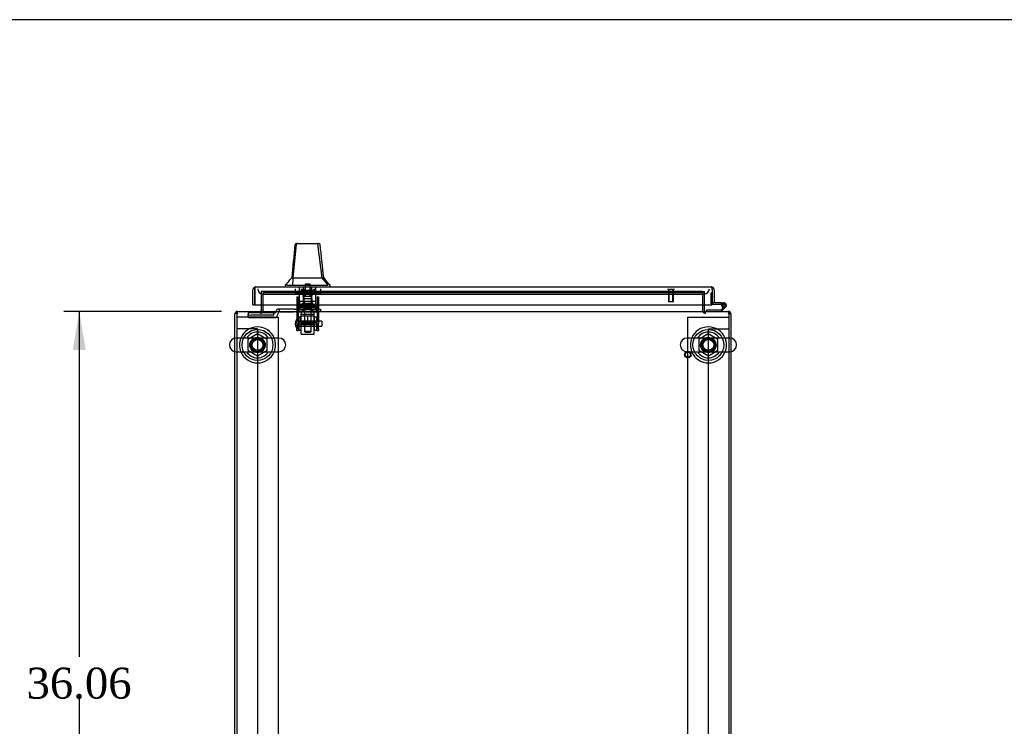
# Model space of a CAD drawing. Header units: inches. Extents: x 1 to 359, y -2 to 239.
# Tile 8 of 18: x 98 to 146, y 205 to 239. Entities that reach past the tile are written whole.
import ezdxf
from ezdxf.enums import TextEntityAlignment as Align
from ezdxf.lldxf.tags import DXFTag

# ---------------------------------------------------------------- set-up
doc = ezdxf.new("R2010")
doc.units = ezdxf.units.IN
doc.header["$MEASUREMENT"] = 0
for name, color, linetype in [('COM53964-5', 7, 'Continuous'), ('COM55523', 7, 'Continuous'), ('COM56676-2', 7, 'Continuous'), ('COM70220', 7, 'Continuous'), ('COM70755-5', 7, 'Continuous'), ('COM70838', 7, 'Continuous'), ('COM70839-3', 7, 'Continuous'), ('COM71200-3', 7, 'Continuous'), ('COM71201-5', 7, 'Continuous'), ('COM71202-2', 7, 'Continuous'), ('Default', 7, 'Continuous'), ('HAN86294', 7, 'Continuous'), ('HAN86294_NUT', 7, 'Continuous'), ('HAN86294_SCREW', 7, 'Continuous'), ('HAN86294_WASHER', 7, 'Continuous'), ('HAN_NUT', 7, 'Continuous'), ('NTS18024', 7, 'Continuous'), ('NTS18147', 7, 'Continuous'), ('ROL87452', 7, 'Continuous'), ('RVT17786', 7, 'Continuous'), ('RVT19000', 7, 'Continuous'), ('SCS86415', 7, 'Continuous'), ('SPC87322', 7, 'Continuous'), ('STD26122', 7, 'Continuous'), ('STD26258', 7, 'Continuous'), ('WAF25376', 7, 'Continuous'), ('WAF25377', 7, 'Continuous'), ('WAM254785', 7, 'Continuous'), ('WAM30038', 7, 'Continuous')]:
    doc.layers.add(name, color=color, linetype=linetype)
doc.styles.add('SEACAD_Times_New_Roman', font='times.ttf')
tags = doc.linetypes.add('HIDDEN2', pattern=[0.1875, 0.125, -0.0625]).pattern_tags.tags
tags[6:7] = [DXFTag(74, 4), DXFTag(75, 0), DXFTag(340, '0'), DXFTag(46, 0.0), DXFTag(50, 0.0), DXFTag(44, 0.0), DXFTag(45, 0.0)]
tags[4:5] = [DXFTag(74, 4), DXFTag(75, 0), DXFTag(340, '0'), DXFTag(46, 0.0), DXFTag(50, 0.0), DXFTag(44, 0.0), DXFTag(45, 0.0)]
doc.dimstyles.new('HAMMOND_(STH_-_300x200)', dxfattribs={"dimtxt": 1.5, "dimasz": 1.875, "dimexe": 0.75, "dimexo": 0.75, "dimgap": 0.375, "dimtad": 0, "dimtih": 1, "dimtoh": 1, "dimzin": 0, "dimdsep": 46, "dimtxsty": 'SEACAD_Times_New_Roman', "dimblk1": '_SE_FILLED', "dimblk2": '_SE_FILLED', "dimsah": 1, "dimcen": 0.75, "dimadec": 0, "dimazin": 0, "dimtfac": 0.8, "dimtofl": 0, "dimtmove": 0, "dimatfit": 3, "dimfxl": 1, "dimtolj": 1, "dimtzin": 0, "dimarcsym": 0})

# ---------------------------------------------------------------- blocks, each defined once
blk = doc.blocks.new('SE1')
at = {"layer": 'COM53964-5', "color": 7, "linetype": 'HIDDEN2'}
for p, q in [((108.507, 223.879), (108.369, 223.879)), ((109.231, 223.879), (108.507, 223.879)), ((109.369, 223.879), (109.231, 223.879)), ((109.369, 223.879), (109.369, 189.504)), ((131.239, 189.504), (131.239, 223.879)), ((131.239, 223.879), (131.377, 223.879)), ((131.377, 223.879), (132.101, 223.879)), ((132.101, 223.879), (132.239, 223.879))]:
    blk.add_line(p, q, dxfattribs=at)
at = {"layer": 'COM55523', "color": 7, "linetype": 'HIDDEN2'}
for p, q in [((131.365, 225.615), (131.365, 225.1)), ((131.427, 225.615), (131.365, 225.615)), ((131.39, 225.075), (131.427, 225.075)), ((131.942, 225.025), (131.88, 225.03)), ((131.894, 225.075), (131.997, 225.075)), ((131.934, 225.02), (131.942, 225.02)), ((132.033, 224.978), (132.012, 224.957))]:
    blk.add_line(p, q, dxfattribs=at)
at = {"layer": 'COM55523', "color": 7, "linetype": 'Continuous'}
for p, q in [((131.427, 225.615), (131.427, 225.615)), ((131.427, 225.137), (131.427, 225.139)), ((131.88, 225.137), (131.427, 225.137)), ((131.427, 225.075), (131.88, 225.075)), ((132.012, 224.957), (131.838, 224.784)), ((131.88, 225.075), (131.88, 225.137)), ((131.88, 225.137), (131.997, 225.137)), ((131.88, 225.075), (131.894, 225.075)), ((131.88, 225.02), (131.934, 225.02)), ((131.934, 225.032), (131.934, 225.007)), ((132.009, 225.082), (131.984, 225.082)), ((131.984, 224.957), (132.009, 224.957)), ((132.059, 225.007), (132.059, 225.032)), ((131.144, 224.784), (131.144, 224.722)), ((131.838, 224.784), (131.144, 224.784)), ((131.864, 224.722), (132.076, 224.933))]:
    blk.add_line(p, q, dxfattribs=at)
at = {"layer": 'COM55523', "color": 7, "linetype": 'HIDDEN2'}
for centre, radius, start, end in [((131.39, 225.1), 0.025, 180, 270), ((131.997, 225.02), 0.055, 311.1959, 180), ((131.997, 225.02), 0.055, 180, 311.1959), ((131.997, 225.02), 0.117, 252.9726, 312.392)]:
    blk.add_arc(centre, radius, start, end, dxfattribs=at)
at = {"layer": 'COM55523', "color": 7, "linetype": 'Continuous'}
for centre, radius, start, end in [((131.997, 225.02), 0.117, 312.392, 180), ((131.997, 225.02), 0.117, 180, 252.9726), ((131.984, 225.032), 0.05, 90, 180), ((131.984, 225.007), 0.05, 180, 270), ((132.009, 225.032), 0.05, 0, 90), ((132.009, 225.007), 0.05, 270, 0)]:
    blk.add_arc(centre, radius, start, end, dxfattribs=at)
at = {"layer": 'COM56676-2', "color": 7, "linetype": 'HIDDEN2'}
for p, q in [((108.554, 224.442), (108.369, 224.442)), ((110.184, 224.442), (108.554, 224.442)), ((110.184, 224.442), (110.369, 224.442)), ((110.369, 224.442), (110.369, 188.942)), ((130.239, 224.442), (130.424, 224.442)), ((130.239, 188.942), (130.239, 224.442)), ((130.424, 224.442), (132.054, 224.442)), ((132.054, 224.442), (132.239, 224.442))]:
    blk.add_line(p, q, dxfattribs=at)
at = {"layer": 'COM70220', "color": 7, "linetype": 'HIDDEN2'}
for p, q in [((109.632, 225.564), (109.882, 225.564)), ((109.882, 225.564), (130.787, 225.564)), ((130.787, 225.564), (131.037, 225.564))]:
    blk.add_line(p, q, dxfattribs=at)
for centre, start, end in [((109.632, 225.814), 180, 270), ((131.037, 225.814), 270, 0)]:
    blk.add_arc(centre, 0.25, start, end, dxfattribs=at)
at = {"layer": 'COM70755-5', "color": 7, "linetype": 'HIDDEN2'}
for p, q in [((109.649, 225.687), (109.649, 225.689)), ((130.959, 225.689), (109.649, 225.689)), ((109.649, 225.687), (109.649, 225.646)), ((109.649, 225.646), (130.959, 225.646)), ((109.649, 225.646), (109.649, 225.553)), ((109.649, 225.546), (109.649, 225.553)), ((109.649, 225.553), (130.959, 225.553)), ((109.649, 225.034), (109.649, 225.546)), ((130.959, 225.689), (130.959, 225.687)), ((130.959, 225.646), (130.959, 225.687)), ((130.959, 225.646), (130.959, 225.553)), ((130.959, 225.553), (130.959, 225.546)), ((130.959, 225.546), (130.959, 225.034)), ((108.369, 223.429), (108.369, 222.766)), ((132.239, 222.766), (132.239, 223.429))]:
    blk.add_line(p, q, dxfattribs=at)
at = {"layer": 'COM70755-5', "color": 7, "linetype": 'Continuous'}
for p, q in [((109.649, 224.77), (109.649, 225.034)), ((130.959, 225.034), (130.959, 224.77)), ((108.369, 224.722), (132.239, 224.722)), ((108.369, 224.722), (108.369, 224.579)), ((108.369, 224.579), (108.369, 223.429)), ((109.649, 224.77), (109.649, 224.722)), ((130.959, 224.722), (130.959, 224.77)), ((132.239, 224.579), (132.239, 224.722)), ((132.239, 223.429), (132.239, 224.579)), ((108.369, 222.766), (108.369, 190.617)), ((132.239, 190.617), (132.239, 222.766))]:
    blk.add_line(p, q, dxfattribs=at)
at = {"layer": 'COM70755-5', "color": 7, "linetype": 'HIDDEN2'}
for centre in [(109.369, 223.098), (131.239, 223.098)]:
    blk.add_circle(centre, 0.375, dxfattribs=at)
at = {"layer": 'COM70838', "color": 7, "linetype": 'HIDDEN2'}
for p, q in [((110.164, 224.646), (108.919, 224.646)), ((108.919, 224.646), (108.919, 224.564)), ((108.919, 224.438), (108.919, 224.564)), ((110.164, 224.546), (109.044, 224.546)), ((110.164, 224.546), (110.164, 224.649)), ((110.289, 224.772), (110.289, 224.774)), ((110.419, 224.832), (110.349, 224.832)), ((110.357, 224.613), (110.357, 224.59)), ((110.419, 224.832), (110.419, 224.693)), ((111.132, 224.832), (110.419, 224.832)), ((110.474, 224.707), (111.132, 224.707)), ((111.132, 224.832), (111.221, 224.832)), ((111.221, 224.707), (111.132, 224.707)), ((112.304, 224.832), (111.221, 224.832)), ((111.221, 224.707), (111.786, 224.707)), ((111.822, 224.707), (112.304, 224.707)), ((112.304, 224.832), (112.429, 224.832)), ((112.429, 224.707), (112.304, 224.707)), ((112.429, 224.832), (112.429, 224.707)), ((109.044, 224.42), (110.164, 224.42))]:
    blk.add_line(p, q, dxfattribs=at)
for centre, radius, start, end in [((110.164, 224.774), 0.125, 270, 0), ((110.164, 224.613), 0.193, 270, 0), ((110.349, 224.772), 0.06, 90, 180), ((110.474, 224.59), 0.117, 118.0398, 180), ((110.474, 224.59), 0.117, 90, 118.0398)]:
    blk.add_arc(centre, radius, start, end, dxfattribs=at)
for centre, major_axis, start_param, end_param in [((109.044, 224.564), (-0.125, 0), 0, 1.570796), ((109.044, 224.438), (0.125, 0), 3.141593, 4.712389)]:
    blk.add_ellipse(centre, major_axis=major_axis, ratio=0.145455, start_param=start_param, end_param=end_param, dxfattribs=at)
at = {"layer": 'COM70839-3', "color": 7, "linetype": 'HIDDEN2'}
for p, q in [((111.273, 225.438), (111.343, 225.438)), ((111.273, 225.428), (111.273, 225.438)), ((111.273, 225.428), (111.273, 224.298)), ((111.343, 225.438), (111.343, 225.428)), ((111.343, 225.428), (111.343, 224.298)), ((112.265, 225.438), (112.335, 225.438)), ((112.265, 225.428), (112.265, 225.438)), ((112.265, 225.428), (112.265, 224.298)), ((112.335, 225.438), (112.335, 225.428)), ((112.335, 225.428), (112.335, 224.298)), ((111.343, 224.977), (112.265, 224.977)), ((111.273, 224.135), (111.273, 224.298)), ((111.273, 224.135), (111.273, 223.875)), ((111.343, 224.298), (111.343, 224.135)), ((112.265, 224.183), (111.343, 224.183)), ((111.343, 223.875), (111.343, 224.135)), ((111.343, 224.118), (112.265, 224.118)), ((112.265, 224.135), (112.265, 224.298)), ((112.265, 224.135), (112.265, 223.875)), ((112.335, 224.298), (112.335, 224.135)), ((112.335, 223.875), (112.335, 224.135)), ((111.273, 223.798), (111.273, 223.875)), ((111.273, 223.798), (111.343, 223.798)), ((111.343, 223.875), (111.343, 223.798)), ((112.265, 223.798), (112.265, 223.875)), ((112.265, 223.798), (112.335, 223.798)), ((112.335, 223.875), (112.335, 223.798))]:
    blk.add_line(p, q, dxfattribs=at)
at = {"layer": 'COM71200-3', "color": 7, "linetype": 'HIDDEN2'}
for p, q in [((109.554, 225.689), (109.554, 225.034)), ((109.649, 225.689), (109.554, 225.689)), ((130.959, 225.689), (131.054, 225.689)), ((131.054, 225.034), (131.054, 225.689)), ((108.274, 222.772), (108.274, 223.423)), ((132.334, 223.423), (132.334, 222.772))]:
    blk.add_line(p, q, dxfattribs=at)
at = {"layer": 'COM71200-3', "color": 7, "linetype": 'Continuous'}
for p, q in [((109.554, 225.034), (109.554, 224.77)), ((131.054, 224.77), (131.054, 225.034)), ((108.274, 223.423), (108.274, 224.627)), ((108.369, 224.627), (108.274, 224.627)), ((132.239, 224.627), (132.334, 224.627)), ((132.334, 224.627), (132.334, 223.423)), ((108.274, 190.611), (108.274, 222.772)), ((132.334, 222.772), (132.334, 190.611))]:
    blk.add_line(p, q, dxfattribs=at)
for centre, radius, start, end in [((108.417, 224.579), 0.143, 109.6129, 160.3871), ((109.506, 224.77), 0.048, 270, 0), ((109.506, 224.77), 0.143, 340.3871, 0), ((131.102, 224.77), 0.143, 180, 199.6129), ((131.102, 224.77), 0.048, 180, 270), ((132.191, 224.579), 0.143, 19.6129, 70.3871)]:
    blk.add_arc(centre, radius, start, end, dxfattribs=at)
at = {"layer": 'COM71200-3', "color": 7, "linetype": 'HIDDEN2'}
for centre, radius, start, end in [((108.417, 224.579), 0.143, 90, 109.6129), ((108.417, 224.579), 0.048, 90, 180), ((109.506, 224.77), 0.143, 270, 340.3871), ((131.102, 224.77), 0.143, 199.6129, 270), ((132.191, 224.579), 0.143, 70.3871, 90), ((132.191, 224.579), 0.048, 0, 90)]:
    blk.add_arc(centre, radius, start, end, dxfattribs=at)
at = {"layer": 'COM71201-5', "color": 7, "linetype": 'HIDDEN2'}
for p, q in [((130.959, 225.689), (109.649, 225.689)), ((109.524, 224.627), (109.524, 224.722)), ((109.554, 224.627), (109.554, 224.77)), ((131.054, 224.77), (131.054, 224.627)), ((131.084, 224.722), (131.084, 224.627))]:
    blk.add_line(p, q, dxfattribs=at)
at = {"layer": 'COM71202-2', "color": 7, "linetype": 'Continuous'}
for p, q in [((109.29, 225.909), (109.289, 225.909)), ((109.29, 225.909), (131.379, 225.909)), ((109.29, 225.909), (109.29, 225.909)), ((131.379, 225.909), (131.379, 225.909)), ((131.379, 225.909), (131.379, 225.909)), ((131.379, 225.909), (131.379, 225.909)), ((109.147, 225.034), (109.147, 225.766)), ((109.242, 225.828), (109.203, 225.879)), ((109.242, 225.766), (109.242, 225.879)), ((109.242, 225.828), (109.242, 225.766)), ((109.242, 225.766), (109.242, 225.034)), ((109.242, 225.766), (109.242, 225.766)), ((109.242, 225.034), (109.242, 225.766)), ((131.427, 225.766), (131.427, 225.879)), ((131.427, 225.828), (131.466, 225.879)), ((131.427, 225.766), (131.427, 225.828)), ((131.427, 225.766), (131.427, 225.034)), ((131.427, 225.766), (131.427, 225.766)), ((131.427, 225.766), (131.427, 225.139)), ((131.522, 225.766), (131.522, 225.139)), ((109.147, 225.034), (109.242, 225.034)), ((109.242, 225.034), (131.427, 225.034)), ((131.522, 225.139), (131.427, 225.139))]:
    blk.add_line(p, q, dxfattribs=at)
for centre, start, end in [((109.29, 225.766), 90.1561, 127.5036), ((109.29, 225.766), 90, 90.0762), ((131.379, 225.766), 89.9238, 90), ((131.379, 225.766), 52.4964, 89.8439), ((109.29, 225.766), 127.5036, 180), ((131.379, 225.766), 0, 52.4964)]:
    blk.add_arc(centre, 0.143, start, end, dxfattribs=at)
for points in [[(109.242, 225.879), (109.25, 225.889), (109.258, 225.896), (109.27, 225.903), (109.274, 225.905), (109.282, 225.908), (109.286, 225.909), (109.29, 225.909)], [(131.427, 225.879), (131.419, 225.889), (131.411, 225.896), (131.399, 225.903), (131.395, 225.905), (131.387, 225.908), (131.383, 225.909), (131.379, 225.909)]]:
    blk.add_open_spline(points, degree=3, knots=[0, 0, 0, 0, 0.5, 0.5, 0.75, 0.75, 1, 1, 1, 1], dxfattribs=at)
at = {"layer": 'HAN86294', "color": 7, "linetype": 'Continuous'}
for p, q in [((111.097, 226.344), (111.261, 227.979)), ((111.199, 227.969), (111.198, 227.967)), ((111.258, 228.024), (111.313, 228.024)), ((111.313, 228.024), (112.25, 228.024)), ((112.25, 228.024), (112.35, 228.024)), ((112.511, 226.344), (112.296, 227.982)), ((112.41, 227.968), (112.409, 227.97)), ((110.714, 225.992), (110.714, 225.909)), ((110.827, 225.989), (110.714, 225.989)), ((110.827, 225.989), (110.905, 225.989)), ((110.905, 225.989), (111.085, 225.989)), ((111.042, 226.344), (111.014, 226.344)), ((111.042, 226.344), (111.052, 226.344)), ((111.052, 226.344), (111.067, 226.344)), ((111.067, 226.344), (111.097, 226.344)), ((111.085, 225.989), (112.703, 225.989)), ((111.097, 226.344), (112.374, 226.344)), ((112.374, 226.344), (112.466, 226.344)), ((112.466, 226.344), (112.511, 226.344)), ((112.511, 226.344), (112.579, 226.344)), ((112.795, 225.989), (112.511, 226.344)), ((112.594, 226.344), (112.579, 226.344)), ((112.703, 225.989), (112.78, 225.989)), ((112.894, 225.989), (112.821, 225.989)), ((112.894, 225.909), (112.894, 225.992))]:
    blk.add_line(p, q, dxfattribs=at)
at = {"layer": 'HAN86294', "color": 7, "linetype": 'HIDDEN2'}
for p, q in [((111.408, 225.207), (111.408, 225.909)), ((111.604, 225.207), (111.604, 225.909)), ((112.003, 225.207), (112.003, 225.909)), ((112.199, 225.207), (112.199, 225.909)), ((111.604, 225.207), (111.408, 225.207)), ((112.003, 225.207), (111.604, 225.207)), ((111.644, 225.082), (111.644, 225.207)), ((111.804, 225.082), (111.644, 225.082)), ((111.964, 225.082), (111.804, 225.082)), ((111.964, 225.082), (111.964, 225.207)), ((112.199, 225.207), (112.003, 225.207)), ((111.644, 224.707), (111.644, 223.747)), ((111.964, 223.747), (111.964, 224.707)), ((111.964, 223.747), (111.644, 223.747)), ((111.644, 223.747), (111.674, 223.717)), ((111.674, 223.717), (111.934, 223.717)), ((111.934, 223.717), (111.964, 223.747))]:
    blk.add_line(p, q, dxfattribs=at)
at = {"layer": 'HAN86294', "color": 7, "linetype": 'Continuous'}
for centre, radius, start, end in [((111.258, 227.964), 0.06, 89.9911, 174.4242), ((111.315, 227.968), 0.0554, 92.131, 168.8293), ((112.35, 227.964), 0.06, 5.9929, 90.0075), ((173.058, 220.299), 62.32, 173.47841, 174.43409), ((98.598, 236.533), 16.062, 318.9673, 320.6254), ((116.686, 229.621), 5.251, 218.6173, 223.7666)]:
    blk.add_arc(centre, radius, start, end, dxfattribs=at)
for points in [[(111.042, 226.344), (111.094, 226.885), (111.146, 227.426), (111.198, 227.967)], [(112.579, 226.344), (112.523, 226.885), (112.466, 227.427), (112.41, 227.968)], [(111.085, 225.989), (111.089, 226.107), (111.093, 226.225), (111.097, 226.344)]]:
    blk.add_open_spline(points, degree=3, dxfattribs=at)
blk.add_open_spline([(112.296, 227.982), (112.293, 227.994), (112.286, 228.004), (112.27, 228.019), (112.26, 228.024), (112.25, 228.024)], degree=3, knots=[0, 0, 0, 0, 0.5, 0.5, 1, 1, 1, 1], dxfattribs=at)
at = {"layer": 'HAN86294_NUT', "color": 7, "linetype": 'HIDDEN2'}
for p, q in [((111.804, 224.49), (111.471, 224.49)), ((111.471, 224.165), (111.471, 224.49)), ((112.136, 224.49), (111.804, 224.49)), ((111.804, 224.165), (111.804, 224.49)), ((112.136, 224.165), (112.136, 224.49)), ((111.638, 224.165), (111.471, 224.165)), ((111.471, 224.165), (111.471, 224.115)), ((111.501, 224.085), (112.106, 224.085)), ((111.804, 224.165), (111.638, 224.165)), ((111.97, 224.165), (111.804, 224.165)), ((112.136, 224.165), (111.97, 224.165)), ((112.136, 224.115), (112.136, 224.165))]:
    blk.add_line(p, q, dxfattribs=at)
for centre, start, end in [((111.501, 224.115), 180, 270), ((112.106, 224.115), 270, 0)]:
    blk.add_arc(centre, 0.03, start, end, dxfattribs=at)
at = {"layer": 'HAN86294_SCREW', "color": 7, "linetype": 'HIDDEN2'}
for p, q in [((111.92, 226.039), (111.688, 226.039)), ((111.688, 226.039), (111.688, 225.664)), ((111.92, 225.664), (111.92, 226.039)), ((112.066, 225.664), (111.541, 225.664)), ((111.541, 225.664), (111.541, 225.594)), ((112.066, 225.594), (111.541, 225.594)), ((111.582, 225.457), (111.582, 225.594)), ((111.582, 225.457), (111.693, 225.457)), ((111.693, 225.457), (111.693, 225.594)), ((111.693, 225.457), (111.915, 225.457)), ((111.915, 225.457), (111.915, 225.594)), ((111.915, 225.457), (112.026, 225.457)), ((112.026, 225.457), (112.026, 225.594)), ((112.066, 225.594), (112.066, 225.664))]:
    blk.add_line(p, q, dxfattribs=at)
at = {"layer": 'HAN86294_WASHER', "color": 7, "linetype": 'HIDDEN2'}
for p, q in [((111.492, 225.814), (111.492, 225.754)), ((111.492, 225.754), (112.115, 225.754)), ((111.492, 225.754), (111.492, 225.694)), ((111.492, 225.754), (112.115, 225.754)), ((111.492, 225.694), (112.115, 225.694)), ((112.115, 225.754), (112.115, 225.814)), ((112.115, 225.694), (112.115, 225.754))]:
    blk.add_line(p, q, dxfattribs=at)
at = {"layer": 'HAN_NUT', "color": 7, "linetype": 'HIDDEN2'}
for p, q in [((111.192, 225.814), (111.192, 225.599)), ((111.192, 225.599), (111.498, 225.599)), ((111.498, 225.814), (111.498, 225.599)), ((111.498, 225.599), (112.11, 225.599)), ((112.11, 225.814), (112.11, 225.599)), ((112.11, 225.599), (112.416, 225.599)), ((112.416, 225.814), (112.416, 225.599))]:
    blk.add_line(p, q, dxfattribs=at)
at = {"layer": 'NTS18024', "color": 7, "linetype": 'HIDDEN2'}
for p, q in [((109.364, 223.635), (108.904, 223.361)), ((109.834, 223.361), (109.364, 223.635)), ((131.234, 223.635), (130.774, 223.361)), ((131.704, 223.361), (131.234, 223.635)), ((108.904, 223.361), (108.904, 222.835)), ((109.834, 222.835), (109.834, 223.361)), ((130.774, 223.361), (130.774, 222.835)), ((131.704, 222.835), (131.704, 223.361)), ((108.904, 222.835), (109.369, 222.563)), ((109.369, 222.563), (109.834, 222.835)), ((130.774, 222.835), (131.239, 222.563)), ((131.239, 222.563), (131.704, 222.835))]:
    blk.add_line(p, q, dxfattribs=at)
for centre in [(109.369, 223.098), (131.239, 223.098)]:
    blk.add_circle(centre, 0.263, dxfattribs=at)
at = {"layer": 'NTS18147', "color": 7, "linetype": 'HIDDEN2'}
for p, q in [((111.584, 225.343), (112.024, 225.343)), ((111.584, 225.343), (112.024, 225.343)), ((111.584, 225.343), (111.584, 224.906)), ((112.024, 224.906), (112.024, 225.343)), ((111.409, 224.906), (111.341, 224.906)), ((111.409, 224.906), (111.341, 224.906)), ((111.341, 224.906), (111.341, 224.843)), ((111.341, 224.843), (111.409, 224.843)), ((111.341, 224.843), (111.409, 224.843)), ((111.341, 224.781), (111.341, 224.843)), ((111.341, 224.781), (111.341, 224.781)), ((111.341, 224.781), (111.404, 224.781)), ((111.341, 224.781), (111.404, 224.781)), ((111.404, 224.781), (111.404, 224.843)), ((111.404, 224.781), (111.404, 224.781)), ((111.736, 224.906), (111.409, 224.906)), ((111.736, 224.906), (111.409, 224.906)), ((111.409, 224.843), (111.409, 224.906)), ((111.409, 224.843), (111.409, 224.843)), ((111.572, 224.781), (111.604, 224.781)), ((111.572, 224.781), (111.604, 224.781)), ((111.584, 224.906), (111.584, 224.906)), ((111.872, 224.906), (111.736, 224.906)), ((111.872, 224.906), (111.736, 224.906)), ((111.736, 224.906), (111.736, 224.843)), ((111.736, 224.843), (111.872, 224.843)), ((111.736, 224.843), (111.736, 224.843)), ((111.736, 224.843), (111.872, 224.843)), ((112.199, 224.906), (111.872, 224.906)), ((112.199, 224.906), (111.872, 224.906)), ((111.872, 224.843), (111.872, 224.906)), ((111.872, 224.843), (111.872, 224.843)), ((112.004, 224.781), (112.035, 224.781)), ((112.004, 224.781), (112.035, 224.781)), ((112.024, 224.906), (112.024, 224.906)), ((112.267, 224.906), (112.199, 224.906)), ((112.267, 224.906), (112.199, 224.906)), ((112.199, 224.906), (112.199, 224.843)), ((112.199, 224.843), (112.267, 224.843)), ((112.199, 224.843), (112.199, 224.843)), ((112.199, 224.843), (112.267, 224.843)), ((112.204, 224.843), (112.204, 224.781)), ((112.204, 224.781), (112.204, 224.781)), ((112.204, 224.781), (112.267, 224.781)), ((112.204, 224.781), (112.267, 224.781)), ((112.267, 224.843), (112.267, 224.906)), ((112.267, 224.843), (112.267, 224.781)), ((112.267, 224.781), (112.267, 224.781))]:
    blk.add_line(p, q, dxfattribs=at)
for centre, start_param, end_param in [((111.572, 225.099), 2.506883, 3.776302), ((111.572, 225.099), 2.506883, 3.776302), ((111.604, 225.099), 3.141593, 3.776302), ((112.004, 225.099), 2.506883, 3.141593), ((112.035, 225.099), 2.506883, 3.141593), ((112.035, 225.099), 2.506883, 3.776302)]:
    blk.add_ellipse(centre, major_axis=(0, 0.318), ratio=0.866025, start_param=start_param, end_param=end_param, dxfattribs=at)
at = {"layer": 'ROL87452', "color": 7, "linetype": 'HIDDEN2'}
for p, q in [((111.491, 223.627), (111.491, 224.627)), ((112.116, 223.627), (112.116, 224.627)), ((111.491, 223.627), (112.116, 223.627))]:
    blk.add_line(p, q, dxfattribs=at)
at = {"layer": 'RVT17786', "color": 7, "linetype": 'HIDDEN2'}
for p, q in [((112.483, 224.252), (111.273, 224.252)), ((111.273, 224.002), (112.483, 224.002)), ((112.483, 224.252), (112.483, 224.002))]:
    blk.add_line(p, q, dxfattribs=at)
blk.add_arc((111.506, 224.127), 0.318, 137.1291, 222.8709, dxfattribs=at)
at = {"layer": 'RVT19000', "color": 7, "linetype": 'HIDDEN2'}
for p, q in [((111.663, 225.044), (111.944, 225.044)), ((111.663, 225.044), (111.663, 224.832)), ((111.944, 224.832), (111.944, 225.044)), ((111.491, 224.707), (111.491, 224.627)), ((111.491, 224.594), (112.116, 224.594)), ((111.609, 224.832), (111.609, 224.707)), ((111.786, 224.707), (111.822, 224.707)), ((111.999, 224.707), (111.999, 224.832)), ((112.116, 224.627), (112.116, 224.707))]:
    blk.add_line(p, q, dxfattribs=at)
at = {"layer": 'SCS86415', "color": 7, "linetype": 'Continuous'}
for p, q in [((110.405, 223.429), (108.333, 223.429)), ((132.275, 223.429), (130.203, 223.429)), ((108.333, 222.766), (110.405, 222.766)), ((130.203, 222.766), (132.275, 222.766))]:
    blk.add_line(p, q, dxfattribs=at)
for centre, radius, start, end in [((109.369, 223.098), 0.625, 32.0055, 147.9945), ((131.239, 223.098), 0.625, 32.0055, 147.9945), ((108.333, 223.098), 0.331, 90, 270), ((110.405, 223.098), 0.331, 270, 90), ((130.203, 223.098), 0.331, 90, 270), ((132.275, 223.098), 0.331, 270, 90), ((109.369, 223.098), 0.625, 212.0055, 327.9945), ((131.239, 223.098), 0.625, 212.0055, 327.9945)]:
    blk.add_arc(centre, radius, start, end, dxfattribs=at)
for points in [[(109.578, 222.764), (109.576, 222.764), (109.573, 222.764), (109.542, 222.76), (109.512, 222.759), (109.452, 222.759), (109.419, 222.759), (109.368, 222.76), (109.349, 222.76), (109.33, 222.759)], [(131.448, 222.764), (131.446, 222.764), (131.443, 222.764), (131.412, 222.76), (131.382, 222.759), (131.322, 222.759), (131.289, 222.759), (131.238, 222.76), (131.219, 222.76), (131.2, 222.759)]]:
    blk.add_open_spline(points, degree=3, knots=[0.74722968, 0.74722968, 0.74722968, 0.74722968, 0.75, 0.75, 0.78125, 0.78125, 0.8125, 0.8125, 0.83073551, 0.83073551, 0.83073551, 0.83073551], dxfattribs=at)
at = {"layer": 'SPC87322', "color": 7, "linetype": 'HIDDEN2'}
for p, q in [((111.411, 225.207), (111.411, 224.832)), ((112.196, 224.832), (112.196, 225.207)), ((111.566, 224.707), (111.566, 224.832)), ((111.576, 224.707), (111.576, 224.832)), ((112.031, 224.707), (112.031, 224.832)), ((112.041, 224.707), (112.041, 224.832))]:
    blk.add_line(p, q, dxfattribs=at)
at = {"layer": 'STD26122', "color": 7, "linetype": 'HIDDEN2'}
for p, q in [((111.619, 225.814), (111.619, 224.849)), ((111.989, 224.849), (111.989, 225.814)), ((111.989, 224.849), (111.619, 224.849)), ((111.619, 224.849), (111.654, 224.814)), ((111.654, 224.814), (111.954, 224.814)), ((111.954, 224.814), (111.989, 224.849))]:
    blk.add_line(p, q, dxfattribs=at)
at = {"layer": 'STD26258', "color": 7, "linetype": 'HIDDEN2'}
for p, q in [((129.271, 225.814), (129.271, 225.782)), ((129.583, 225.782), (129.271, 225.782)), ((129.302, 225.782), (129.302, 225.189)), ((129.333, 225.189), (129.333, 225.782)), ((129.521, 225.189), (129.521, 225.782)), ((129.552, 225.189), (129.552, 225.782)), ((129.583, 225.782), (129.583, 225.814)), ((129.552, 225.189), (129.302, 225.189))]:
    blk.add_line(p, q, dxfattribs=at)
for radius in [0.156, 0.125]:
    blk.add_circle((130.239, 222.627), radius, dxfattribs=at)
at = {"layer": 'WAF25376', "color": 7, "linetype": 'HIDDEN2'}
for p, q in [((111.367, 224.442), (111.367, 223.812)), ((111.467, 224.442), (111.367, 224.442)), ((111.467, 224.442), (111.467, 223.812)), ((112.141, 223.812), (112.141, 224.442)), ((112.241, 224.442), (112.141, 224.442)), ((112.241, 223.812), (112.241, 224.442)), ((111.367, 223.812), (111.467, 223.812)), ((112.141, 223.812), (112.241, 223.812))]:
    blk.add_line(p, q, dxfattribs=at)
at = {"layer": 'WAF25377', "color": 7, "linetype": 'HIDDEN2'}
blk.add_circle((109.369, 223.098), 0.34, dxfattribs=at)
at = {"layer": 'WAF25377', "color": 7, "linetype": 'Continuous'}
for centre, start, end in [((109.369, 223.098), 22.2452, 157.7548), ((131.239, 223.098), 22.2452, 157.7548), ((109.369, 223.098), 202.2452, 337.7548), ((131.239, 223.098), 202.2452, 337.7548)]:
    blk.add_arc(centre, 0.875, start, end, dxfattribs=at)
at = {"layer": 'WAF25377', "color": 7, "linetype": 'HIDDEN2'}
for centre, radius, start, end in [((109.369, 223.098), 0.875, 157.7548, 202.2452), ((109.369, 223.098), 0.875, 0, 22.2452), ((109.369, 223.098), 0.875, 337.7548, 0), ((131.239, 223.098), 0.875, 157.7548, 202.2452), ((131.239, 223.098), 0.34, 94.3049, 0), ((131.239, 223.098), 0.34, 0, 92.3941), ((131.239, 223.098), 0.875, 0, 22.2452), ((131.239, 223.098), 0.875, 337.7548, 0)]:
    blk.add_arc(centre, radius, start, end, dxfattribs=at)
at = {"layer": 'WAM254785', "color": 7, "linetype": 'HIDDEN2'}
for centre, radius in [((109.369, 223.098), 0.75), ((131.239, 223.098), 0.75), ((109.369, 223.098), 0.312), ((131.239, 223.098), 0.312)]:
    blk.add_circle(centre, radius, dxfattribs=at)
at = {"layer": 'WAM30038', "color": 7, "linetype": 'HIDDEN2'}
for p, q in [((112.179, 225.055), (111.429, 225.055)), ((112.179, 225.055), (111.429, 225.055)), ((111.429, 225.055), (111.429, 225.031)), ((112.179, 225.031), (111.429, 225.031)), ((111.429, 225.031), (111.429, 225.031)), ((112.179, 225.031), (111.429, 225.031)), ((111.576, 225.119), (111.63, 225.119)), ((111.576, 225.119), (111.63, 225.119)), ((111.63, 225.119), (111.602, 225.074)), ((111.63, 225.119), (111.602, 225.074)), ((111.619, 225.064), (111.643, 225.103)), ((111.627, 225.074), (111.655, 225.119)), ((111.627, 225.074), (111.655, 225.119)), ((111.643, 225.103), (111.63, 225.119)), ((111.643, 225.103), (111.63, 225.119)), ((111.655, 225.119), (111.786, 225.119)), ((111.655, 225.119), (111.786, 225.119)), ((111.786, 225.119), (111.786, 225.074)), ((111.821, 225.119), (111.953, 225.119)), ((111.821, 225.119), (111.953, 225.119)), ((111.821, 225.074), (111.821, 225.119)), ((111.953, 225.119), (111.981, 225.074)), ((111.953, 225.119), (111.981, 225.074)), ((111.978, 225.119), (111.965, 225.103)), ((111.978, 225.119), (111.965, 225.103)), ((111.965, 225.103), (111.989, 225.064)), ((111.978, 225.119), (112.032, 225.119)), ((112.006, 225.074), (111.978, 225.119)), ((111.978, 225.119), (112.032, 225.119)), ((112.006, 225.074), (111.978, 225.119)), ((112.179, 225.031), (112.179, 225.055)), ((112.179, 225.031), (112.179, 225.031))]:
    blk.add_line(p, q, dxfattribs=at)
for centre, radius, start, end in [((110.898, 225.642), 0.854, 316.5547, 318.2901), ((111.804, 225.073), 0.0182, 177.1609, 267.9942), ((111.803, 225.073), 0.0181, 271.7718, 3.073), ((112.707, 225.639), 0.85, 221.7058, 223.4493)]:
    blk.add_arc(centre, radius, start, end, dxfattribs=at)
for points, knots in [([(111.536, 225.074), (111.537, 225.076), (111.539, 225.078), (111.541, 225.08), (111.553, 225.093), (111.564, 225.106), (111.576, 225.119)], [0, 0, 0, 0, 0.141448, 0.141448, 0.141448, 1, 1, 1, 1]), ([(111.602, 225.074), (111.6, 225.072), (111.599, 225.069), (111.598, 225.065), (111.597, 225.063), (111.597, 225.061), (111.597, 225.061), (111.597, 225.06)], [0, 0, 0, 0, 0.25, 0.25, 0.5, 0.5, 0.5626015, 0.5626015, 0.5626015, 0.5626015]), ([(111.602, 225.055), (111.604, 225.055), (111.606, 225.055), (111.611, 225.058), (111.614, 225.06), (111.62, 225.065), (111.624, 225.069), (111.627, 225.074)], [0, 0, 0, 0, 0.25, 0.25, 0.5, 0.5, 1, 1, 1, 1]), ([(111.981, 225.074), (111.983, 225.072), (111.984, 225.069), (111.988, 225.065), (111.99, 225.063), (111.994, 225.06), (111.996, 225.058), (112.001, 225.055), (112.004, 225.055), (112.006, 225.055)], [0, 0, 0, 0, 0.25, 0.25, 0.5, 0.5, 0.75, 0.75, 1, 1, 1, 1]), ([(112.011, 225.06), (112.011, 225.061), (112.011, 225.061), (112.011, 225.065), (112.009, 225.069), (112.006, 225.074)], [0.4389304, 0.4389304, 0.4389304, 0.4389304, 0.5, 0.5, 1, 1, 1, 1]), ([(112.032, 225.119), (112.044, 225.106), (112.055, 225.093), (112.066, 225.08), (112.068, 225.078), (112.07, 225.076), (112.072, 225.074)], [0, 0, 0, 0, 0.858552, 0.858552, 0.858552, 1, 1, 1, 1])]:
    blk.add_open_spline(points, degree=3, knots=knots, dxfattribs=at)
blk = doc.blocks.new('DMBLK4568')
at = {"layer": 'Default', "linetype": 'Continuous'}
for points in [[(100.411, 222.847), (101.036, 222.847), (100.724, 224.722)], [(100.411, 190.537), (100.724, 188.662), (101.036, 190.537)]]:
    blk.add_hatch(color=7, dxfattribs=at).paths.add_polyline_path(points)
at = {"layer": 'Default', "color": 7, "linetype": 'Continuous'}
for p, q in [((107.619, 224.722), (99.974, 224.722)), ((100.724, 224.722), (100.724, 207.967)), ((100.724, 205.942), (100.724, 188.662)), ((107.619, 188.662), (99.974, 188.662))]:
    blk.add_line(p, q, dxfattribs=at)
at = {"layer": 'Default', "color": 7, "linetype": 'Continuous', "style": 'SEACAD_Times_New_Roman'}
blk.add_text('36.06', height=1.5, dxfattribs=at).set_placement((98.164, 207.442), align=Align.TOP_LEFT)
blk = doc.blocks.new('_SE_FILLED')
at = {"color": 0}
blk.add_line((0, 0), (-1, 0), dxfattribs=at)
blk.add_solid([(0, 0), (-1, -0.1665), (-1, 0.1665), (0, 0)], dxfattribs=at)
blk = doc.blocks.new('BORDER')
at = {"layer": 'Default', "color": 7, "linetype": 'Continuous'}
blk.add_line((0, 27.86), (-41.86, 27.86), dxfattribs=at)

msp = doc.modelspace()

# ---------------------------------------------------------------- block references
at = {"layer": 'Default', "color": 7, "xscale": 8.55, "yscale": 8.55, "zscale": 8.55}
msp.add_blockref('BORDER', (359.223, 0.67), dxfattribs=at)
at = {"layer": 'Default'}
msp.add_blockref('SE1', (0, 0), dxfattribs=at)

# ---------------------------------------------------------------- dimensions: what is measured, and where the dimension line sits
at = {"layer": 'Default', "color": 7, "linetype": 'Continuous'}
dim = msp.add_linear_dim(base=(100.724, 224.722), p1=(108.369, 224.722), p2=(108.369, 188.662), angle=270, text='\\A1;<>', dimstyle='HAMMOND_(STH_-_300x200)', dxfattribs=at)
dim.commit()
dim.dimension.update_dxf_attribs({"geometry": 'DMBLK4568', "text_midpoint": (100.724, 206.692), "dimtype": 161})

doc.saveas('drawing.dxf')
